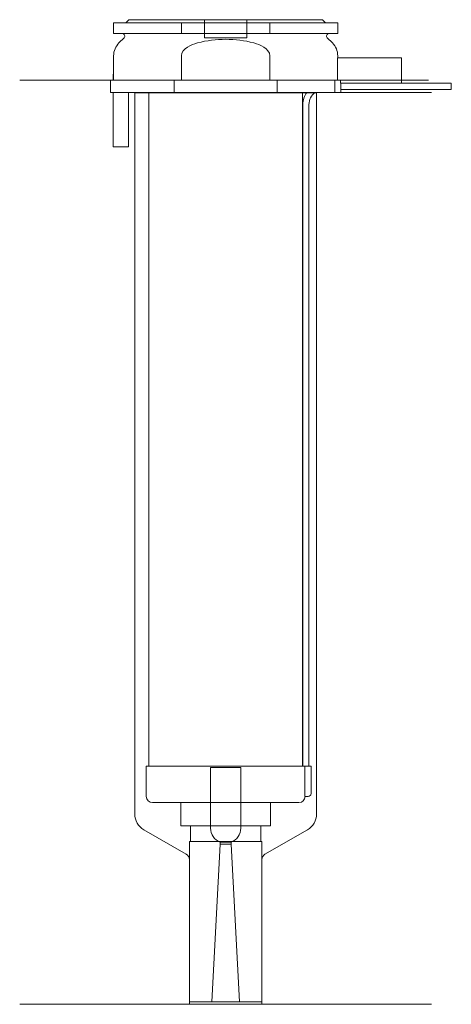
# Model space of a CAD drawing. Header units: millimetres. Extents: x 24 to 95, y 122 to 284.
import ezdxf
from ezdxf.lldxf.tags import DXFTag

# ---------------------------------------------------------------- set-up
doc = ezdxf.new("R2010")
doc.units = ezdxf.units.MM
doc.layers.add('201', color=7, linetype='Continuous', true_color=0xffffff)
doc.layers.add('30', color=7, linetype='Continuous', true_color=0xffffff)
tags = doc.linetypes.add('DASHED', pattern=[25.72, 12.86, -12.86]).pattern_tags.tags
tags[6:7] = [DXFTag(74, 4), DXFTag(75, 0), DXFTag(340, '0'), DXFTag(46, 0.0), DXFTag(50, 0.0), DXFTag(44, 0.0), DXFTag(45, 0.0)]
tags[4:5] = [DXFTag(74, 4), DXFTag(75, 0), DXFTag(340, '0'), DXFTag(46, 0.0), DXFTag(50, 0.0), DXFTag(44, 0.0), DXFTag(45, 0.0)]

msp = doc.modelspace()

# ---------------------------------------------------------------- linework, layer by layer
at = {"layer": '201', "color": 113, "linetype": 'Continuous', "lineweight": 18}
for p, q in [((38.53, 274.31), (23.53, 274.31)), ((38.53, 274.31), (38.53, 272.31)), ((86.53, 274.31), (90.99, 274.31)), ((42.43, 272.31), (42.53, 272.21)), ((42.53, 272.21), (42.53, 153.13)), ((42.53, 272.21), (44.83, 272.21)), ((70.23, 272.21), (70.84, 272.21)), ((72.15, 272.21), (72.53, 272.21)), ((72.53, 272.21), (72.63, 272.31)), ((72.53, 153.13), (72.53, 272.21)), ((76.53, 272.31), (91.53, 272.31)), ((44.03, 150.53), (51.03, 146.49)), ((64.02, 146.49), (71.03, 150.53)), ((51.53, 145.62), (51.53, 121.7)), ((63.52, 121.7), (63.52, 145.62)), ((51.53, 121.7), (23.53, 121.7)), ((51.53, 121.7), (63.52, 121.7)), ((91.53, 121.7), (63.52, 121.7))]:
    msp.add_line(p, q, dxfattribs=at)
at = {"layer": '201', "color": 113, "linetype": 'DASHED', "lineweight": 13}
for p, q in [((50.23, 274.31), (64.82, 274.31)), ((75.55, 274.31), (75.55, 272.31)), ((76.48, 274.31), (86.53, 274.31)), ((44.83, 272.21), (70.23, 272.21)), ((70.84, 272.21), (72.15, 272.21))]:
    msp.add_line(p, q, dxfattribs=at)
at = {"layer": '201', "color": 113, "linetype": 'Continuous', "lineweight": 18}
for centre, radius, start, end in [((45.53, 153.13), 3, 180, 240), ((69.53, 153.13), 3, 300, 360), ((50.53, 145.62), 1, 0, 60), ((64.52, 145.62), 1, 120, 180)]:
    msp.add_arc(centre, radius, start, end, dxfattribs=at)
at = {"layer": '30', "color": 113, "linetype": 'Continuous', "lineweight": 18}
for p, q in [((50.23, 283.81), (39.03, 283.81)), ((39.03, 283.81), (39.03, 282.01)), ((41.53, 284.31), (41.03, 283.81)), ((73.53, 284.31), (41.53, 284.31)), ((50.23, 283.81), (64.82, 283.81)), ((50.23, 282.01), (50.23, 283.81)), ((64.82, 283.81), (64.82, 282.01)), ((76.03, 283.81), (64.82, 283.81)), ((74.03, 283.81), (73.53, 284.31)), ((76.03, 282.01), (76.03, 283.81)), ((50.23, 282.01), (39.03, 282.01)), ((40.76, 281.33), (39.9, 280.48)), ((56.22, 282.01), (50.23, 282.01)), ((64.82, 282.01), (58.83, 282.01)), ((76.03, 282.01), (64.82, 282.01)), ((75.15, 280.48), (74.29, 281.33)), ((39.03, 278.35), (39.03, 275.31)), ((50.23, 274.31), (50.23, 278.35)), ((64.82, 278.35), (64.82, 274.31)), ((76.03, 278.01), (76.03, 278.35)), ((75.98, 278.01), (75.98, 274.31)), ((86.53, 278.01), (75.98, 278.01)), ((86.53, 273.81), (86.53, 278.01)), ((38.98, 275.31), (39.03, 275.31)), ((38.98, 275.31), (38.98, 274.31)), ((39.03, 274.31), (39.03, 275.31)), ((38.53, 274.31), (49.04, 274.31)), ((38.53, 274.31), (38.53, 272.31)), ((49.04, 272.31), (49.04, 274.31)), ((49.04, 274.31), (50.23, 274.31)), ((64.82, 274.31), (66.01, 274.31)), ((66.01, 274.31), (76.48, 274.31)), ((66.01, 274.31), (66.01, 272.31)), ((76.48, 274.31), (76.48, 273.81)), ((86.53, 273.81), (76.48, 273.81)), ((94.78, 273.81), (76.53, 273.81)), ((94.78, 273.81), (94.78, 272.81)), ((49.04, 272.31), (38.53, 272.31)), ((38.98, 272.31), (38.98, 263.31)), ((41.48, 263.31), (41.48, 272.31)), ((44.83, 272.31), (44.83, 161.01)), ((66.01, 272.31), (49.04, 272.31)), ((76.53, 272.31), (66.01, 272.31)), ((70.23, 161.01), (70.23, 272.31)), ((76.53, 272.81), (94.78, 272.81)), ((76.53, 272.31), (76.53, 272.81)), ((70.28, 270.31), (70.28, 161.01)), ((71.28, 161.01), (71.28, 270.31)), ((38.98, 263.31), (41.48, 263.31)), ((44.43, 161.01), (44.43, 156.01)), ((44.43, 161.01), (70.6, 161.01)), ((70.6, 161.01), (71.63, 161.01)), ((70.6, 161.01), (70.6, 156.51)), ((71.63, 156.51), (71.63, 161.01)), ((69.63, 155.01), (45.43, 155.01)), ((50.13, 155.01), (50.13, 151.19)), ((64.93, 151.19), (64.93, 155.01)), ((71.13, 156.01), (70.62, 156.01)), ((50.13, 151.19), (64.93, 151.19)), ((51.72, 151.19), (51.72, 148.59)), ((63.33, 148.59), (63.33, 151.19)), ((51.53, 148.59), (63.52, 148.59)), ((51.53, 148.59), (51.53, 122.09)), ((63.52, 122.09), (63.52, 148.59)), ((51.53, 122.09), (63.52, 122.09))]:
    msp.add_line(p, q, dxfattribs=at)
at = {"layer": '30', "color": 113, "linetype": 'DASHED', "lineweight": 13}
for p, q in [((54.03, 284.31), (54.03, 281.31)), ((61.03, 281.31), (61.03, 284.31)), ((61.03, 281.31), (54.03, 281.31)), ((55.03, 160.8), (60.03, 160.8)), ((55.03, 160.8), (55.03, 150.8)), ((60.03, 150.8), (60.03, 160.8)), ((56.63, 148.16), (55.26, 122.09)), ((56.63, 148.46), (58.43, 148.46)), ((56.63, 148.46), (56.63, 148.16)), ((56.63, 148.16), (58.43, 148.16)), ((58.43, 148.16), (58.43, 148.46)), ((59.79, 122.09), (58.43, 148.16))]:
    msp.add_line(p, q, dxfattribs=at)
at = {"layer": '30', "color": 113, "linetype": 'Continuous', "lineweight": 18}
for centre, radius, start, end in [((40.48, 281.61), 0.4, 315, 90), ((74.58, 281.61), 0.4, 90, 225), ((42.03, 278.35), 3, 135, 180), ((73.03, 278.35), 3, 0, 45), ((73.78, 270.31), 3.5, 145.092, 180), ((73.78, 270.31), 2.5, 126.8858, 180), ((71.13, 156.51), 0.5, 270, 0), ((45.43, 156.01), 1, 180, 270), ((69.63, 156.01), 1, 270, 0)]:
    msp.add_arc(centre, radius, start, end, dxfattribs=at)
at = {"layer": '30', "color": 113, "linetype": 'DASHED', "lineweight": 13}
for start, end in [(180, 248.8998), (291.1002, 0)]:
    msp.add_arc((57.53, 150.8), 2.5, start, end, dxfattribs=at)
at = {"layer": '30', "color": 113, "linetype": 'Continuous', "lineweight": 18}
for points, knots in [([(56.22, 282.01), (56.65, 282.01), (57.08, 282.01), (57.94, 282.01), (58.39, 282.01), (58.83, 282.01)], [0, 0, 0, 0, 0.5, 0.5, 1, 1, 1, 1]), ([(50.23, 278.35), (50.23, 278.96), (50.71, 279.47), (51.73, 280.12), (52.31, 280.32), (52.89, 280.48)], [0, 0, 0, 0, 0.5, 0.5, 1, 1, 1, 1]), ([(62.16, 280.48), (62.75, 280.32), (63.31, 280.12), (64.34, 279.47), (64.82, 278.97), (64.82, 278.35)], [0, 0, 0, 0, 0.5, 0.5, 1, 1, 1, 1]), ([(76.53, 272.81), (76.53, 272.81), (76.53, 272.82), (76.52, 272.86), (76.52, 272.89), (76.52, 272.96), (76.52, 273), (76.52, 273.1), (76.52, 273.15), (76.52, 273.26), (76.52, 273.32), (76.52, 273.43), (76.52, 273.48), (76.52, 273.58), (76.52, 273.63), (76.52, 273.71), (76.52, 273.74), (76.52, 273.79), (76.53, 273.8), (76.53, 273.81), (76.53, 273.81), (76.53, 273.81)], [0, 0, 0, 0, 0.107416, 0.107416, 0.214831, 0.214831, 0.322269, 0.322269, 0.429723, 0.429723, 0.537152, 0.537152, 0.644553, 0.644553, 0.751968, 0.751968, 0.859417, 0.859417, 0.966866, 0.966866, 1, 1, 1, 1]), ([(70.6, 156.51), (70.6, 156.46), (70.6, 156.4), (70.6, 156.3), (70.6, 156.25), (70.61, 156.16), (70.61, 156.12), (70.61, 156.06), (70.62, 156.04), (70.62, 156.02), (70.62, 156.01), (70.62, 156.01)], [0, 0, 0, 0, 0.208202, 0.208202, 0.416635, 0.416635, 0.625338, 0.625338, 0.835614, 0.835614, 1, 1, 1, 1])]:
    msp.add_open_spline(points, degree=3, knots=knots, dxfattribs=at)
msp.add_open_spline([(52.89, 280.48), (55.93, 281.28), (59.15, 281.27), (62.16, 280.48)], degree=3, dxfattribs=at)

doc.saveas('drawing.dxf')
